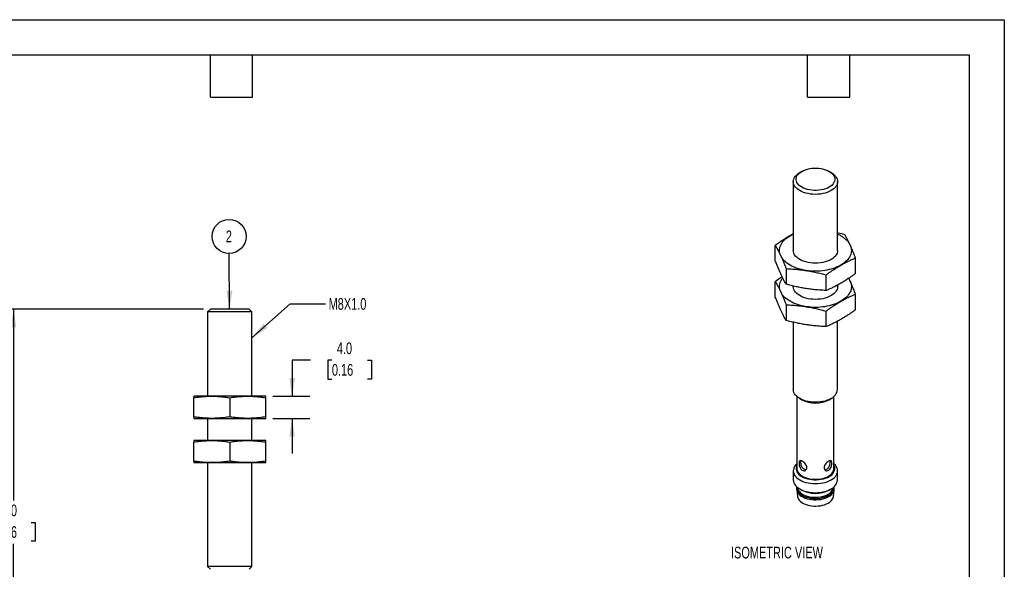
# Model space of a CAD drawing. Header units: millimetres. Extents: x 0 to 210, y 0 to 162.
# Tile 3 of 3: x 76 to 210, y 87 to 162. Entities that reach past the tile are written whole.
import ezdxf

# ---------------------------------------------------------------- set-up
doc = ezdxf.new("R2010")
doc.units = ezdxf.units.MM
doc.header["$LTSCALE"] = 0.75
doc.layers.add('DIMENSIONS', color=140, linetype='Continuous', lineweight=25)
doc.layers.add('TEXT', color=140, linetype='Continuous', lineweight=25)
doc.styles.add('SLDTEXTSTYLE0', font='TXT', dxfattribs={"width": 0.7})
doc.dimstyles.new('SLDDIMSTYLE1', dxfattribs={"dimtxt": 1.618506, "dimasz": 2.4765, "dimexe": 0, "dimexo": 0.0625, "dimgap": 0.404626, "dimtad": 0, "dimtih": 1, "dimtoh": 1, "dimdec": 1, "dimlfac": 1.333333, "dimrnd": 1e-09, "dimzin": 4, "dimdsep": 46, "dimtxsty": 'SLDTEXTSTYLE0', "dimsah": 1, "dimcen": 0.09, "dimadec": 0, "dimazin": 1, "dimtfac": 1, "dimtdec": 1, "dimtmove": 0, "dimatfit": 0, "dimfxl": 0, "dimfrac": 2, "dimtolj": 1, "dimtzin": 12, "dimarcsym": 0})
doc.dimstyles.new('SLDDIMSTYLE2', dxfattribs={"dimtxt": 1.618506, "dimasz": 2.4765, "dimexe": 0, "dimexo": 0.0625, "dimgap": 0.404626, "dimtad": 0, "dimtih": 1, "dimtoh": 1, "dimdec": 1, "dimlfac": 1.333333, "dimrnd": 1e-09, "dimzin": 4, "dimdsep": 46, "dimtxsty": 'SLDTEXTSTYLE0', "dimsah": 1, "dimcen": 0.09, "dimadec": 0, "dimazin": 1, "dimtfac": 1, "dimtdec": 1, "dimtofl": 0, "dimtmove": 0, "dimatfit": 3, "dimfxl": 0, "dimfrac": 2, "dimtolj": 1, "dimtzin": 12, "dimarcsym": 0})
doc.dimstyles.new('SLDDIMSTYLE3', dxfattribs={"dimtxt": 0.18, "dimasz": 2.4765, "dimexe": 0, "dimexo": 0.0625, "dimgap": 0, "dimtad": 0, "dimtih": 1, "dimtoh": 1, "dimdec": 0, "dimrnd": 1e-09, "dimzin": 0, "dimdsep": 46, "dimtxsty": 'Standard', "dimsah": 1, "dimcen": 0.09, "dimadec": 0, "dimazin": 0, "dimtfac": 2.4765, "dimtdec": 0, "dimtofl": 0, "dimtmove": 0, "dimatfit": 3, "dimfxl": 0, "dimfrac": 2, "dimtolj": 1, "dimtzin": 0, "dimarcsym": 0})

# ---------------------------------------------------------------- blocks, each defined once
blk = doc.blocks.new('_D_4')
at = {"layer": 'DIMENSIONS'}
for p, q in [((100.95, 122.72), (72.82, 122.72)), ((75.2, 122.72), (75.2, 96.77)), ((72.79, 93.83), (72.25, 93.83)), ((72.25, 93.83), (72.25, 91.26)), ((77.6, 93.83), (78.15, 93.83)), ((78.15, 93.83), (78.15, 91.26)), ((72.25, 91.26), (72.79, 91.26)), ((75.2, 70.22), (75.2, 90.9)), ((78.15, 91.26), (77.6, 91.26)), ((101.14, 70.22), (72.82, 70.22))]:
    blk.add_line(p, q, dxfattribs=at)
for points in [[(75.2, 122.72), (74.82, 120.24), (75.58, 120.24)], [(75.2, 70.22), (75.58, 72.7), (74.82, 72.7)]]:
    blk.add_solid(points, dxfattribs=at)
at = {"layer": 'DIMENSIONS', "char_height": 1.587, "attachment_point": 1, "style": 'SLDTEXTSTYLE0'}
for s, insert in [('70.0', (72.79, 96.24)), ('2.76', (72.79, 93.31))]:
    blk.add_mtext(s, dxfattribs=dict(at, insert=insert))
blk = doc.blocks.new('_D_5')
at = {"layer": 'DIMENSIONS'}
for p, q in [((115.46, 115.8), (112.99, 115.8)), ((112.99, 115.8), (112.99, 110.92)), ((118.38, 115.8), (117.83, 115.8)), ((117.83, 115.8), (117.83, 113.23)), ((123.19, 115.8), (123.73, 115.8)), ((123.73, 115.8), (123.73, 113.23)), ((117.83, 113.23), (118.38, 113.23)), ((123.73, 113.23), (123.19, 113.23)), ((110.35, 110.92), (115.37, 110.92)), ((110.35, 107.92), (115.37, 107.92)), ((112.99, 107.92), (112.99, 103.15))]:
    blk.add_line(p, q, dxfattribs=at)
for points in [[(112.99, 110.92), (113.37, 113.39), (112.61, 113.39)], [(112.99, 107.92), (112.61, 105.44), (113.37, 105.44)]]:
    blk.add_solid(points, dxfattribs=at)
at = {"layer": 'DIMENSIONS', "char_height": 1.587, "attachment_point": 1, "style": 'SLDTEXTSTYLE0'}
for s, insert in [('4.0', (119.05, 118.21)), ('0.16', (118.38, 115.28))]:
    blk.add_mtext(s, dxfattribs=dict(at, insert=insert))
blk = doc.blocks.new('SW_NOTE_0_13')
at = {"layer": 'DIMENSIONS', "color": 0}
blk.add_circle((-0.01, 2.31), 2.31, dxfattribs=at)
at = {"layer": 'DIMENSIONS', "color": 0, "insert": (-0.04, 3.11), "char_height": 1.59, "attachment_point": 2, "style": 'SLDTEXTSTYLE0'}
blk.add_mtext('2', dxfattribs=at)

msp = doc.modelspace()

# ---------------------------------------------------------------- linework, layer by layer
at = {"color": 7, "linetype": 'Continuous'}
for p, q in [((0.002, 161.927), (209.552, 161.927)), ((209.552, 161.927), (209.552, 0.002))]:
    msp.add_line(p, q, dxfattribs=at)
for p, q in [((182.086, 141.376), (181.82, 141.222)), ((186.064, 141.222), (185.799, 141.376)), ((180.942, 139.998), (180.942, 130.666)), ((186.942, 130.666), (186.942, 139.998)), ((180.942, 132.901), (180.495, 132.656)), ((180.495, 132.656), (180.942, 132.882)), ((189.379, 127.54), (189.379, 129.66)), ((179.962, 128.203), (179.962, 126.083)), ((185.399, 125.242), (185.399, 127.362)), ((188.651, 126.495), (188.457, 126.897)), ((180.942, 125.838), (180.942, 125.767)), ((186.942, 125.767), (186.942, 125.981)), ((189.379, 122.641), (189.379, 124.76)), ((179.962, 123.304), (179.962, 121.184)), ((101.901, 122.72), (101.526, 122.345)), ((101.526, 122.345), (101.526, 110.916)), ((107.526, 122.345), (101.526, 122.345)), ((107.151, 122.72), (101.901, 122.72)), ((107.526, 122.345), (107.151, 122.72)), ((107.526, 110.916), (107.526, 122.345)), ((185.399, 120.343), (185.399, 122.463)), ((180.942, 120.939), (180.942, 111.827)), ((186.942, 111.827), (186.942, 121.082)), ((181.43, 110.881), (181.43, 101.11)), ((186.455, 101.11), (186.455, 110.881)), ((104.526, 110.714), (104.526, 108.118)), ((109.401, 108.118), (109.401, 110.714)), ((181.82, 110.603), (182.086, 110.45)), ((185.799, 110.45), (186.064, 110.603)), ((101.526, 107.916), (101.526, 104.916)), ((107.526, 104.916), (107.526, 107.916)), ((104.526, 104.714), (104.526, 102.118)), ((109.401, 102.118), (109.401, 104.714)), ((101.526, 101.916), (101.526, 87.845)), ((107.526, 87.845), (107.526, 101.916)), ((180.942, 100.804), (180.942, 99.579)), ((186.942, 99.579), (186.942, 100.804)), ((181.392, 98.538), (181.392, 98.354)), ((181.399, 98.25), (181.511, 97.336)), ((181.82, 98.355), (182.086, 98.202)), ((185.799, 98.202), (186.064, 98.355)), ((186.374, 97.336), (186.486, 98.25)), ((186.492, 98.354), (186.492, 98.538)), ((101.526, 87.845), (101.901, 87.47)), ((107.526, 87.845), (101.526, 87.845)), ((107.151, 87.47), (107.526, 87.845))]:
    msp.add_line(p, q)
at = {"flags": 128}
for points in [[(182.086, 141.376), (182.323, 141.497), (182.584, 141.601), (182.865, 141.686), (183.161, 141.751), (183.469, 141.795), (183.784, 141.817), (184.101, 141.817), (184.415, 141.795), (184.723, 141.751), (185.019, 141.686), (185.3, 141.601), (185.561, 141.497), (185.798, 141.376), (186.008, 141.239), (186.189, 141.088), (186.336, 140.926), (186.448, 140.755), (186.524, 140.577), (186.562, 140.396), (186.562, 140.213), (186.524, 140.031), (186.448, 139.853), (186.336, 139.682), (186.189, 139.52), (186.008, 139.37), (185.798, 139.233), (185.561, 139.111), (185.3, 139.007), (185.019, 138.922), (184.723, 138.857), (184.415, 138.814), (184.101, 138.792), (183.784, 138.792), (183.469, 138.814), (183.161, 138.857), (182.865, 138.922), (182.584, 139.007), (182.323, 139.111), (182.086, 139.233), (181.876, 139.37), (181.696, 139.52), (181.548, 139.682), (181.436, 139.853), (181.36, 140.031), (181.322, 140.213), (181.322, 140.396), (181.36, 140.577), (181.436, 140.755), (181.548, 140.926), (181.696, 141.088), (181.876, 141.239), (182.086, 141.376)], [(186.063, 138.773), (185.813, 138.644), (185.538, 138.532), (185.244, 138.438), (184.933, 138.363), (184.61, 138.31), (184.278, 138.277), (183.942, 138.266), (183.606, 138.277), (183.275, 138.31), (182.951, 138.363), (182.64, 138.438), (182.346, 138.532), (182.072, 138.644), (181.821, 138.773), (181.597, 138.918), (181.402, 139.077), (181.239, 139.247), (181.11, 139.426), (181.017, 139.613), (180.961, 139.804), (180.942, 139.998), (180.961, 140.192), (181.017, 140.383), (181.11, 140.57), (181.239, 140.749), (181.402, 140.919), (181.597, 141.078), (181.82, 141.222)], [(186.064, 141.222), (186.288, 141.078), (186.482, 140.919), (186.645, 140.749), (186.774, 140.57), (186.867, 140.383), (186.923, 140.192), (186.942, 139.998), (186.923, 139.804), (186.867, 139.613), (186.774, 139.426), (186.645, 139.247), (186.482, 139.077), (186.288, 138.918), (186.063, 138.773)], [(178.505, 129.222), (178.505, 130.409), (178.505, 131.342)], [(186.942, 130.666), (186.923, 130.472), (186.867, 130.28), (186.774, 130.094), (186.645, 129.914), (186.482, 129.744), (186.288, 129.586), (186.063, 129.441), (185.813, 129.312), (185.538, 129.199), (185.244, 129.105), (184.933, 129.031), (184.61, 128.977), (184.278, 128.945), (183.942, 128.934), (183.606, 128.945), (183.275, 128.977), (182.951, 129.031), (182.64, 129.105), (182.346, 129.199), (182.072, 129.312), (181.821, 129.441), (181.597, 129.586), (181.402, 129.744), (181.239, 129.914), (181.11, 130.094), (181.017, 130.28), (180.961, 130.472), (180.942, 130.666)], [(178.505, 124.323), (178.505, 125.51), (178.505, 126.443)], [(186.921, 125.969), (186.923, 125.96), (186.942, 125.767), (186.923, 125.573), (186.867, 125.381), (186.774, 125.195), (186.645, 125.015), (186.482, 124.845), (186.288, 124.687), (186.063, 124.542), (185.813, 124.413), (185.538, 124.3), (185.244, 124.206), (184.933, 124.132), (184.61, 124.078), (184.278, 124.046), (183.942, 124.035), (183.606, 124.046), (183.275, 124.078), (182.951, 124.132), (182.64, 124.206), (182.346, 124.3), (182.072, 124.413), (181.821, 124.542), (181.597, 124.687), (181.402, 124.845), (181.239, 125.015), (181.11, 125.195), (181.017, 125.381), (180.961, 125.573), (180.942, 125.767), (180.942, 125.767)], [(186.063, 110.603), (185.813, 110.473), (185.538, 110.361), (185.244, 110.267), (184.933, 110.193), (184.61, 110.139), (184.278, 110.106), (183.942, 110.095), (183.606, 110.106), (183.275, 110.139), (182.951, 110.193), (182.64, 110.267), (182.346, 110.361), (182.072, 110.473), (181.821, 110.603), (181.597, 110.748), (181.402, 110.906), (181.239, 111.076), (181.11, 111.255), (181.017, 111.442), (180.961, 111.633), (180.942, 111.827)], [(99.651, 108.118), (99.651, 109.572), (99.651, 110.714)], [(99.651, 102.118), (99.651, 103.572), (99.651, 104.714)], [(181.43, 101.75), (181.402, 101.725), (181.239, 101.555), (181.11, 101.376), (181.017, 101.189), (180.961, 100.998), (180.942, 100.804), (180.961, 100.61), (181.017, 100.419), (181.11, 100.232), (181.239, 100.053), (181.402, 99.883), (181.597, 99.724), (181.821, 99.579), (182.072, 99.45), (182.346, 99.338), (182.64, 99.244), (182.951, 99.169), (183.275, 99.116), (183.606, 99.083), (183.942, 99.072), (184.278, 99.083), (184.61, 99.116), (184.933, 99.169), (185.244, 99.244), (185.538, 99.338), (185.813, 99.45), (186.063, 99.579), (186.288, 99.724), (186.482, 99.883), (186.645, 100.053), (186.774, 100.232), (186.867, 100.419), (186.923, 100.61), (186.942, 100.804), (186.923, 100.998), (186.867, 101.189), (186.774, 101.376), (186.645, 101.555), (186.482, 101.725), (186.455, 101.75)], [(181.43, 101.549), (181.36, 101.383), (181.322, 101.202), (181.322, 101.019), (181.36, 100.837), (181.436, 100.659), (181.548, 100.488), (181.696, 100.326), (181.876, 100.176), (182.086, 100.039), (182.323, 99.917), (182.584, 99.813), (182.865, 99.728), (183.161, 99.663), (183.469, 99.62), (183.784, 99.598), (184.101, 99.598), (184.415, 99.62), (184.723, 99.663), (185.019, 99.728), (185.3, 99.813), (185.561, 99.917), (185.798, 100.039), (186.008, 100.176), (186.189, 100.326), (186.336, 100.488), (186.448, 100.659), (186.524, 100.837), (186.562, 101.019), (186.562, 101.202), (186.524, 101.383), (186.455, 101.549)], [(181.43, 101.11), (181.43, 101.088), (181.454, 100.91), (181.515, 100.735), (181.614, 100.565), (181.747, 100.404), (181.914, 100.254), (182.112, 100.117), (182.337, 99.994), (182.587, 99.889), (182.857, 99.802), (183.144, 99.735), (183.442, 99.689), (183.749, 99.664), (184.058, 99.661), (184.366, 99.681), (184.667, 99.721), (184.957, 99.783), (185.232, 99.865), (185.487, 99.966), (185.719, 100.085)], [(180.942, 99.579), (180.961, 99.385), (181.017, 99.194), (181.11, 99.007), (181.239, 98.828), (181.402, 98.658), (181.597, 98.499), (181.821, 98.355), (182.072, 98.225), (182.346, 98.113), (182.64, 98.019), (182.951, 97.945), (183.275, 97.891), (183.606, 97.858), (183.942, 97.847), (184.278, 97.858), (184.61, 97.891), (184.933, 97.945), (185.244, 98.019), (185.538, 98.113), (185.813, 98.225), (186.063, 98.355)], [(181.392, 98.354), (181.392, 98.332), (181.417, 98.151), (181.479, 97.973), (181.579, 97.802), (181.714, 97.638), (181.884, 97.485), (182.084, 97.346), (182.313, 97.222), (182.567, 97.115), (182.841, 97.027), (183.132, 96.959), (183.435, 96.912), (183.746, 96.887), (184.06, 96.884), (184.372, 96.903), (184.678, 96.945), (184.972, 97.008), (185.251, 97.091), (185.51, 97.193), (185.745, 97.313)], [(181.401, 98.659), (181.395, 98.606), (181.4, 98.425), (181.443, 98.245), (181.524, 98.07), (181.642, 97.902), (181.795, 97.744), (181.98, 97.598), (182.195, 97.466), (182.437, 97.35), (182.701, 97.252), (182.984, 97.174), (183.282, 97.116), (183.59, 97.08), (183.903, 97.066), (184.216, 97.075), (184.526, 97.105), (184.827, 97.157), (185.114, 97.231), (185.383, 97.324), (185.631, 97.435), (185.853, 97.563), (186.046, 97.706), (186.207, 97.862), (186.334, 98.028), (186.424, 98.201), (186.477, 98.38), (186.492, 98.561), (186.484, 98.659)], [(181.507, 98.568), (181.515, 98.498), (181.563, 98.323), (181.649, 98.153), (181.77, 97.991), (181.926, 97.839), (182.114, 97.699), (182.33, 97.574), (182.572, 97.466), (182.836, 97.376), (183.116, 97.306), (183.41, 97.257), (183.713, 97.229), (184.019, 97.224), (184.323, 97.24), (184.622, 97.279), (184.91, 97.339), (185.183, 97.419), (185.436, 97.518), (185.666, 97.635)], [(181.511, 97.336), (181.515, 97.303), (181.563, 97.129), (181.649, 96.959), (181.77, 96.797), (181.926, 96.645), (182.114, 96.505), (182.33, 96.38), (182.572, 96.272), (182.836, 96.182), (183.116, 96.112), (183.41, 96.063), (183.713, 96.035), (184.019, 96.029), (184.323, 96.046), (184.622, 96.085), (184.91, 96.144), (185.183, 96.225), (185.436, 96.324), (185.666, 96.441)]]:
    msp.add_lwpolyline(points, dxfattribs=at)
for centre, radius, start, end in [((185.401, 112.005), 1.551, 295.27349, 353.40637), ((183.942, 113.99), 3.998, 242.33101, 297.66361), ((185.244, 101.202), 1.214, 293.01413, 355.66573), ((185.473, 99.706), 1.474, 293.59917, 355.08069), ((183.942, 101.742), 3.998, 242.33101, 297.66361), ((185.13, 98.781), 1.265, 295.0376, 350.28372), ((185.264, 98.448), 1.232, 293.01413, 355.66573), ((185.12, 97.6), 1.281, 295.22409, 348.12914)]:
    msp.add_arc(centre, radius, start, end)
for points, knots in [([(180.495, 132.656), (180.412, 132.607), (180.247, 132.511), (179.998, 132.359), (179.748, 132.201), (179.418, 131.985), (179.003, 131.702), (178.672, 131.463), (178.505, 131.342)], [0, 0, 0, 0, 0.1247197, 0.2487886, 0.373485, 0.5000283, 0.7462982, 1, 1, 1, 1]), ([(179.233, 129.937), (179.123, 130.175), (179.067, 130.42), (179.067, 130.911), (179.123, 131.157), (179.343, 131.631), (179.508, 131.86), (179.933, 132.286), (180.194, 132.482), (180.495, 132.656)], [0, 0, 0, 0, 0.25, 0.25, 0.5, 0.5, 0.75, 0.75, 1, 1, 1, 1]), ([(187.923, 132.799), (187.619, 132.88), (187.293, 132.968), (186.965, 133.039), (186.942, 133.044)], [0, 0, 0, 0, 0.929741, 1, 1, 1, 1]), ([(186.942, 132.882), (187.095, 132.809), (187.411, 132.657), (187.82, 132.383), (188.175, 132.077), (188.462, 131.746), (188.588, 131.512), (188.651, 131.394)], [0, 0, 0, 0, 0.1890775, 0.3918081, 0.5945387, 0.7972694, 1, 1, 1, 1]), ([(188.651, 131.394), (188.621, 131.459), (188.56, 131.589), (188.469, 131.776), (188.378, 131.959), (188.257, 132.194), (188.105, 132.479), (187.984, 132.691), (187.923, 132.799)], [0, 0, 0, 0, 0.12471967, 0.24878865, 0.373485, 0.50002833, 0.74629822, 1, 1, 1, 1]), ([(178.505, 131.342), (178.546, 131.27), (178.627, 131.128), (178.748, 130.907), (178.859, 130.699), (178.96, 130.503), (179.051, 130.319), (179.142, 130.132), (179.203, 130.002), (179.233, 129.937)], [0, 0, 0, 0, 0.1702164, 0.3363299, 0.4999773, 0.6260544, 0.7511672, 0.8757029, 1, 1, 1, 1]), ([(188.651, 131.394), (188.761, 131.157), (188.817, 130.911), (188.817, 130.42), (188.761, 130.175), (188.541, 129.7), (188.377, 129.471), (187.951, 129.046), (187.69, 128.849), (187.389, 128.676)], [0, 0, 0, 0, 0.25, 0.25, 0.5, 0.5, 0.75, 0.75, 1, 1, 1, 1]), ([(189.379, 129.66), (189.338, 129.765), (189.257, 129.973), (189.136, 130.275), (189.025, 130.543), (188.925, 130.781), (188.833, 130.992), (188.742, 131.197), (188.681, 131.328), (188.651, 131.394)], [0, 0, 0, 0, 0.17021638, 0.33632989, 0.49997735, 0.6260544, 0.7511672, 0.87570292, 1, 1, 1, 1]), ([(182.68, 127.947), (182.269, 128.011), (181.873, 128.106), (181.136, 128.351), (180.796, 128.502), (180.194, 128.849), (179.933, 129.046), (179.508, 129.471), (179.343, 129.7), (179.233, 129.937)], [0, 0, 0, 0, 0.25, 0.25, 0.5, 0.5, 0.75, 0.75, 1, 1, 1, 1]), ([(179.233, 129.937), (179.264, 129.871), (179.324, 129.74), (179.416, 129.535), (179.507, 129.325), (179.627, 129.039), (179.78, 128.668), (179.9, 128.36), (179.962, 128.203)], [0, 0, 0, 0, 0.12471967, 0.24878865, 0.373485, 0.50002833, 0.74629822, 1, 1, 1, 1]), ([(187.389, 128.676), (187.472, 128.723), (187.638, 128.818), (187.886, 128.953), (188.136, 129.083), (188.467, 129.248), (188.882, 129.445), (189.212, 129.588), (189.379, 129.66)], [0, 0, 0, 0, 0.1247197, 0.2487886, 0.373485, 0.5000283, 0.7462982, 1, 1, 1, 1]), ([(179.233, 127.488), (179.203, 127.554), (179.142, 127.685), (179.052, 127.89), (178.96, 128.1), (178.839, 128.386), (178.687, 128.757), (178.566, 129.066), (178.505, 129.222)], [0, 0, 0, 0, 0.12471967, 0.24878864, 0.37348499, 0.50002832, 0.74629822, 1, 1, 1, 1]), ([(179.962, 128.203), (180.115, 128.196), (180.419, 128.182), (180.871, 128.153), (181.284, 128.119), (181.66, 128.081), (182.001, 128.042), (182.341, 127.998), (182.567, 127.964), (182.68, 127.947)], [0, 0, 0, 0, 0.1702164, 0.3363299, 0.4999773, 0.6260544, 0.7511672, 0.8757029, 1, 1, 1, 1]), ([(187.389, 128.676), (187.088, 128.502), (186.748, 128.351), (186.011, 128.106), (185.615, 128.011), (184.793, 127.884), (184.368, 127.852), (183.517, 127.852), (183.091, 127.884), (182.68, 127.947)], [0, 0, 0, 0, 0.25, 0.25, 0.5, 0.5, 0.75, 0.75, 1, 1, 1, 1]), ([(185.399, 127.362), (185.511, 127.444), (185.733, 127.605), (186.064, 127.836), (186.367, 128.041), (186.642, 128.221), (186.892, 128.379), (187.141, 128.531), (187.307, 128.628), (187.389, 128.676)], [0, 0, 0, 0, 0.1702164, 0.3363299, 0.4999773, 0.6260544, 0.7511672, 0.8757029, 1, 1, 1, 1]), ([(179.427, 127.086), (179.342, 127.03), (179.033, 126.828), (178.727, 126.604), (178.505, 126.443)], [0, 0, 0, 0, 0.275778, 1, 1, 1, 1]), ([(179.233, 125.038), (179.186, 125.158), (179.091, 125.398), (179.054, 125.767), (179.094, 126.135), (179.224, 126.496), (179.364, 126.761), (179.484, 126.898), (179.507, 126.924)], [0, 0, 0, 0, 0.1906723, 0.3813447, 0.572017, 0.7626894, 0.9533617, 1, 1, 1, 1]), ([(179.962, 126.083), (179.921, 126.155), (179.839, 126.297), (179.718, 126.518), (179.607, 126.726), (179.507, 126.923), (179.415, 127.106), (179.324, 127.294), (179.264, 127.423), (179.233, 127.488)], [0, 0, 0, 0, 0.1702164, 0.3363299, 0.4999773, 0.6260544, 0.7511672, 0.8757029, 1, 1, 1, 1]), ([(182.68, 127.947), (182.794, 127.929), (183.02, 127.893), (183.36, 127.832), (183.7, 127.766), (184.152, 127.671), (184.719, 127.54), (185.17, 127.422), (185.399, 127.362)], [0, 0, 0, 0, 0.1247197, 0.2487886, 0.373485, 0.5000283, 0.7462982, 1, 1, 1, 1]), ([(189.379, 127.54), (189.267, 127.458), (189.045, 127.297), (188.714, 127.066), (188.412, 126.861), (188.136, 126.681), (187.887, 126.523), (187.638, 126.371), (187.472, 126.274), (187.389, 126.226)], [0, 0, 0, 0, 0.1702164, 0.3363299, 0.4999774, 0.6260544, 0.7511672, 0.8757029, 1, 1, 1, 1]), ([(188.421, 126.873), (188.429, 126.863), (188.533, 126.744), (188.595, 126.614), (188.651, 126.495)], [0, 0, 0, 0, 0.0814338, 1, 1, 1, 1]), ([(178.505, 126.443), (178.546, 126.371), (178.627, 126.229), (178.748, 126.008), (178.859, 125.8), (178.96, 125.603), (179.051, 125.42), (179.142, 125.232), (179.203, 125.103), (179.233, 125.038)], [0, 0, 0, 0, 0.1702164, 0.3363299, 0.4999773, 0.6260544, 0.7511672, 0.8757029, 1, 1, 1, 1]), ([(182.68, 125.498), (182.567, 125.516), (182.341, 125.552), (182.001, 125.613), (181.66, 125.679), (181.209, 125.774), (180.642, 125.905), (180.191, 126.023), (179.962, 126.083)], [0, 0, 0, 0, 0.12471967, 0.24878864, 0.37348499, 0.50002832, 0.74629822, 1, 1, 1, 1]), ([(185.399, 125.242), (185.246, 125.249), (184.942, 125.263), (184.49, 125.293), (184.077, 125.326), (183.701, 125.364), (183.36, 125.403), (183.02, 125.447), (182.793, 125.481), (182.68, 125.498)], [0, 0, 0, 0, 0.17021639, 0.3363299, 0.49997735, 0.6260544, 0.75116721, 0.87570293, 1, 1, 1, 1]), ([(187.389, 126.226), (187.306, 126.179), (187.141, 126.084), (186.892, 125.949), (186.643, 125.819), (186.312, 125.653), (185.897, 125.457), (185.567, 125.314), (185.399, 125.242)], [0, 0, 0, 0, 0.1247197, 0.2487886, 0.373485, 0.5000283, 0.7462982, 1, 1, 1, 1]), ([(188.651, 126.495), (188.761, 126.258), (188.817, 126.012), (188.817, 125.521), (188.761, 125.275), (188.541, 124.801), (188.377, 124.572), (187.951, 124.147), (187.69, 123.95), (187.389, 123.777)], [0, 0, 0, 0, 0.25, 0.25, 0.5, 0.5, 0.75, 0.75, 1, 1, 1, 1]), ([(189.379, 124.76), (189.338, 124.866), (189.257, 125.074), (189.136, 125.375), (189.025, 125.644), (188.925, 125.882), (188.833, 126.093), (188.742, 126.297), (188.681, 126.429), (188.651, 126.495)], [0, 0, 0, 0, 0.17021638, 0.33632989, 0.49997735, 0.6260544, 0.7511672, 0.87570292, 1, 1, 1, 1]), ([(179.233, 122.589), (179.203, 122.655), (179.142, 122.786), (179.052, 122.991), (178.96, 123.201), (178.839, 123.487), (178.687, 123.858), (178.566, 124.166), (178.505, 124.323)], [0, 0, 0, 0, 0.12471967, 0.24878864, 0.37348499, 0.50002832, 0.74629822, 1, 1, 1, 1]), ([(182.68, 123.048), (182.269, 123.112), (181.873, 123.207), (181.136, 123.452), (180.796, 123.603), (180.194, 123.95), (179.933, 124.147), (179.508, 124.572), (179.343, 124.801), (179.233, 125.038)], [0, 0, 0, 0, 0.25, 0.25, 0.5, 0.5, 0.75, 0.75, 1, 1, 1, 1]), ([(179.233, 125.038), (179.264, 124.972), (179.324, 124.841), (179.416, 124.636), (179.507, 124.426), (179.627, 124.14), (179.78, 123.769), (179.9, 123.46), (179.962, 123.304)], [0, 0, 0, 0, 0.12471967, 0.24878865, 0.373485, 0.50002833, 0.74629822, 1, 1, 1, 1]), ([(187.389, 123.777), (187.472, 123.824), (187.638, 123.919), (187.886, 124.054), (188.136, 124.184), (188.467, 124.349), (188.882, 124.546), (189.212, 124.688), (189.379, 124.76)], [0, 0, 0, 0, 0.1247197, 0.2487886, 0.373485, 0.5000283, 0.7462982, 1, 1, 1, 1]), ([(179.962, 123.304), (180.115, 123.297), (180.419, 123.283), (180.871, 123.253), (181.284, 123.219), (181.66, 123.182), (182.001, 123.143), (182.341, 123.099), (182.567, 123.065), (182.68, 123.048)], [0, 0, 0, 0, 0.1702164, 0.3363299, 0.4999773, 0.6260544, 0.7511672, 0.8757029, 1, 1, 1, 1]), ([(187.389, 123.777), (187.088, 123.603), (186.748, 123.452), (186.011, 123.207), (185.615, 123.112), (184.793, 122.985), (184.368, 122.952), (183.517, 122.952), (183.091, 122.985), (182.68, 123.048)], [0, 0, 0, 0, 0.25, 0.25, 0.5, 0.5, 0.75, 0.75, 1, 1, 1, 1]), ([(182.68, 123.048), (182.794, 123.03), (183.02, 122.994), (183.36, 122.933), (183.7, 122.867), (184.152, 122.771), (184.719, 122.641), (185.17, 122.523), (185.399, 122.463)], [0, 0, 0, 0, 0.1247197, 0.2487886, 0.373485, 0.5000283, 0.7462982, 1, 1, 1, 1]), ([(185.399, 122.463), (185.511, 122.544), (185.733, 122.706), (186.064, 122.937), (186.367, 123.141), (186.642, 123.321), (186.892, 123.479), (187.141, 123.632), (187.307, 123.728), (187.389, 123.777)], [0, 0, 0, 0, 0.1702164, 0.3363299, 0.4999773, 0.6260544, 0.7511672, 0.8757029, 1, 1, 1, 1]), ([(179.962, 121.184), (179.921, 121.256), (179.839, 121.398), (179.718, 121.619), (179.607, 121.827), (179.507, 122.023), (179.415, 122.207), (179.324, 122.394), (179.264, 122.524), (179.233, 122.589)], [0, 0, 0, 0, 0.1702164, 0.3363299, 0.4999773, 0.6260544, 0.7511672, 0.8757029, 1, 1, 1, 1]), ([(189.379, 122.641), (189.267, 122.559), (189.045, 122.398), (188.714, 122.167), (188.412, 121.962), (188.136, 121.782), (187.887, 121.624), (187.638, 121.472), (187.472, 121.375), (187.389, 121.327)], [0, 0, 0, 0, 0.1702164, 0.3363299, 0.4999774, 0.6260544, 0.7511672, 0.8757029, 1, 1, 1, 1]), ([(182.68, 120.599), (182.567, 120.617), (182.341, 120.653), (182.001, 120.714), (181.66, 120.78), (181.209, 120.875), (180.642, 121.006), (180.191, 121.124), (179.962, 121.184)], [0, 0, 0, 0, 0.1247197, 0.2487886, 0.373485, 0.5000283, 0.7462982, 1, 1, 1, 1]), ([(185.399, 120.343), (185.246, 120.35), (184.942, 120.364), (184.49, 120.393), (184.077, 120.427), (183.701, 120.465), (183.36, 120.504), (183.02, 120.548), (182.793, 120.582), (182.68, 120.599)], [0, 0, 0, 0, 0.1702164, 0.3363299, 0.4999774, 0.6260544, 0.7511672, 0.8757029, 1, 1, 1, 1]), ([(187.389, 121.327), (187.306, 121.28), (187.141, 121.185), (186.892, 121.05), (186.643, 120.92), (186.312, 120.754), (185.897, 120.558), (185.567, 120.415), (185.399, 120.343)], [0, 0, 0, 0, 0.1247197, 0.2487886, 0.373485, 0.5000283, 0.7462982, 1, 1, 1, 1]), ([(99.651, 110.714), (99.789, 110.734), (100.061, 110.775), (100.466, 110.824), (100.836, 110.861), (101.174, 110.887), (101.48, 110.903), (101.784, 110.914), (101.987, 110.915), (102.089, 110.916)], [0, 0, 0, 0, 0.1702164, 0.3363299, 0.4999773, 0.6260544, 0.7511672, 0.8757029, 1, 1, 1, 1]), ([(99.651, 110.916), (99.651, 110.915), (99.651, 110.914), (99.651, 110.904), (99.651, 110.887), (99.651, 110.856), (99.651, 110.803), (99.651, 110.744), (99.651, 110.714)], [0, 0, 0, 0, 0.1247197, 0.2487886, 0.373485, 0.5000283, 0.7462982, 1, 1, 1, 1]), ([(102.089, 110.916), (101.72, 110.916), (101.38, 110.916), (100.778, 110.916), (100.517, 110.916), (100.091, 110.916), (99.927, 110.916), (99.707, 110.916), (99.651, 110.916), (99.651, 110.916)], [0, 0, 0, 0, 0.25, 0.25, 0.5, 0.5, 0.75, 0.75, 1, 1, 1, 1]), ([(102.089, 110.916), (102.19, 110.915), (102.393, 110.914), (102.698, 110.904), (103.003, 110.887), (103.408, 110.856), (103.917, 110.803), (104.321, 110.744), (104.526, 110.714)], [0, 0, 0, 0, 0.12471967, 0.24878865, 0.373485, 0.50002833, 0.74629822, 1, 1, 1, 1]), ([(106.964, 110.916), (106.595, 110.916), (106.199, 110.916), (105.377, 110.916), (104.951, 110.916), (104.101, 110.916), (103.675, 110.916), (102.853, 110.916), (102.457, 110.916), (102.089, 110.916)], [0, 0, 0, 0, 0.25, 0.25, 0.5, 0.5, 0.75, 0.75, 1, 1, 1, 1]), ([(104.526, 110.714), (104.664, 110.734), (104.936, 110.775), (105.341, 110.824), (105.711, 110.861), (106.049, 110.887), (106.355, 110.903), (106.659, 110.914), (106.862, 110.915), (106.964, 110.916)], [0, 0, 0, 0, 0.1702164, 0.3363299, 0.4999773, 0.6260544, 0.7511672, 0.8757029, 1, 1, 1, 1]), ([(106.964, 110.916), (107.065, 110.915), (107.268, 110.914), (107.572, 110.904), (107.878, 110.887), (108.283, 110.856), (108.791, 110.803), (109.196, 110.744), (109.401, 110.714)], [0, 0, 0, 0, 0.1247197, 0.2487886, 0.373485, 0.5000283, 0.7462982, 1, 1, 1, 1]), ([(109.401, 110.916), (109.401, 110.916), (109.345, 110.916), (109.125, 110.916), (108.961, 110.916), (108.535, 110.916), (108.274, 110.916), (107.672, 110.916), (107.332, 110.916), (106.964, 110.916)], [0, 0, 0, 0, 0.25, 0.25, 0.5, 0.5, 0.75, 0.75, 1, 1, 1, 1]), ([(109.401, 110.714), (109.401, 110.734), (109.401, 110.775), (109.401, 110.824), (109.401, 110.861), (109.401, 110.887), (109.401, 110.903), (109.401, 110.914), (109.401, 110.915), (109.401, 110.916)], [0, 0, 0, 0, 0.1702164, 0.3363299, 0.4999773, 0.6260544, 0.7511672, 0.8757029, 1, 1, 1, 1]), ([(102.089, 107.916), (101.987, 107.917), (101.784, 107.918), (101.48, 107.928), (101.174, 107.945), (100.769, 107.976), (100.261, 108.029), (99.856, 108.088), (99.651, 108.118)], [0, 0, 0, 0, 0.12471967, 0.24878864, 0.37348499, 0.50002832, 0.74629822, 1, 1, 1, 1]), ([(99.651, 108.118), (99.651, 108.097), (99.651, 108.057), (99.651, 108.008), (99.651, 107.971), (99.651, 107.945), (99.651, 107.928), (99.651, 107.918), (99.651, 107.917), (99.651, 107.916)], [0, 0, 0, 0, 0.17021635, 0.33632986, 0.49997734, 0.6260544, 0.7511672, 0.87570292, 1, 1, 1, 1]), ([(99.651, 107.916), (99.651, 107.916), (99.707, 107.916), (99.927, 107.916), (100.091, 107.916), (100.517, 107.916), (100.778, 107.916), (101.38, 107.916), (101.72, 107.916), (102.089, 107.916)], [0, 0, 0, 0, 0.25, 0.25, 0.5, 0.5, 0.75, 0.75, 1, 1, 1, 1]), ([(104.526, 108.118), (104.388, 108.097), (104.117, 108.057), (103.711, 108.008), (103.341, 107.971), (103.003, 107.945), (102.697, 107.928), (102.393, 107.918), (102.19, 107.917), (102.089, 107.916)], [0, 0, 0, 0, 0.1702164, 0.3363299, 0.4999773, 0.6260544, 0.7511672, 0.8757029, 1, 1, 1, 1]), ([(102.089, 107.916), (102.457, 107.916), (102.853, 107.916), (103.675, 107.916), (104.101, 107.916), (104.951, 107.916), (105.377, 107.916), (106.199, 107.916), (106.595, 107.916), (106.964, 107.916)], [0, 0, 0, 0, 0.25, 0.25, 0.5, 0.5, 0.75, 0.75, 1, 1, 1, 1]), ([(106.964, 107.916), (106.862, 107.917), (106.659, 107.918), (106.354, 107.928), (106.049, 107.945), (105.645, 107.976), (105.135, 108.029), (104.731, 108.088), (104.526, 108.118)], [0, 0, 0, 0, 0.12471967, 0.24878864, 0.37348499, 0.50002832, 0.74629822, 1, 1, 1, 1]), ([(109.401, 108.118), (109.263, 108.097), (108.991, 108.057), (108.586, 108.008), (108.216, 107.971), (107.878, 107.945), (107.572, 107.928), (107.268, 107.918), (107.065, 107.917), (106.964, 107.916)], [0, 0, 0, 0, 0.17021639, 0.3363299, 0.49997735, 0.6260544, 0.75116721, 0.87570293, 1, 1, 1, 1]), ([(106.964, 107.916), (107.332, 107.916), (107.672, 107.916), (108.274, 107.916), (108.535, 107.916), (108.961, 107.916), (109.125, 107.916), (109.345, 107.916), (109.401, 107.916), (109.401, 107.916)], [0, 0, 0, 0, 0.25, 0.25, 0.5, 0.5, 0.75, 0.75, 1, 1, 1, 1]), ([(109.401, 107.916), (109.401, 107.917), (109.401, 107.918), (109.401, 107.928), (109.401, 107.945), (109.401, 107.976), (109.401, 108.029), (109.401, 108.088), (109.401, 108.118)], [0, 0, 0, 0, 0.1247197, 0.2487886, 0.373485, 0.5000283, 0.7462982, 1, 1, 1, 1]), ([(99.651, 104.714), (99.789, 104.734), (100.061, 104.775), (100.466, 104.824), (100.836, 104.861), (101.174, 104.887), (101.48, 104.903), (101.784, 104.914), (101.987, 104.915), (102.089, 104.916)], [0, 0, 0, 0, 0.1702164, 0.3363299, 0.4999773, 0.6260544, 0.7511672, 0.8757029, 1, 1, 1, 1]), ([(99.651, 104.916), (99.651, 104.915), (99.651, 104.914), (99.651, 104.904), (99.651, 104.887), (99.651, 104.856), (99.651, 104.803), (99.651, 104.744), (99.651, 104.714)], [0, 0, 0, 0, 0.12471967, 0.24878865, 0.373485, 0.50002833, 0.74629822, 1, 1, 1, 1]), ([(102.089, 104.916), (101.72, 104.916), (101.38, 104.916), (100.778, 104.916), (100.517, 104.916), (100.091, 104.916), (99.927, 104.916), (99.707, 104.916), (99.651, 104.916), (99.651, 104.916)], [0, 0, 0, 0, 0.25, 0.25, 0.5, 0.5, 0.75, 0.75, 1, 1, 1, 1]), ([(102.089, 104.916), (102.19, 104.915), (102.393, 104.914), (102.698, 104.904), (103.003, 104.887), (103.408, 104.856), (103.917, 104.803), (104.321, 104.744), (104.526, 104.714)], [0, 0, 0, 0, 0.12471967, 0.24878865, 0.373485, 0.50002833, 0.74629822, 1, 1, 1, 1]), ([(106.964, 104.916), (106.595, 104.916), (106.199, 104.916), (105.377, 104.916), (104.951, 104.916), (104.101, 104.916), (103.675, 104.916), (102.853, 104.916), (102.457, 104.916), (102.089, 104.916)], [0, 0, 0, 0, 0.25, 0.25, 0.5, 0.5, 0.75, 0.75, 1, 1, 1, 1]), ([(104.526, 104.714), (104.664, 104.734), (104.936, 104.775), (105.341, 104.824), (105.711, 104.861), (106.049, 104.887), (106.355, 104.903), (106.659, 104.914), (106.862, 104.915), (106.964, 104.916)], [0, 0, 0, 0, 0.1702164, 0.3363299, 0.4999773, 0.6260544, 0.7511672, 0.8757029, 1, 1, 1, 1]), ([(106.964, 104.916), (107.065, 104.915), (107.268, 104.914), (107.572, 104.904), (107.878, 104.887), (108.283, 104.856), (108.791, 104.803), (109.196, 104.744), (109.401, 104.714)], [0, 0, 0, 0, 0.1247197, 0.2487886, 0.373485, 0.5000283, 0.7462982, 1, 1, 1, 1]), ([(109.401, 104.916), (109.401, 104.916), (109.345, 104.916), (109.125, 104.916), (108.961, 104.916), (108.535, 104.916), (108.274, 104.916), (107.672, 104.916), (107.332, 104.916), (106.964, 104.916)], [0, 0, 0, 0, 0.25, 0.25, 0.5, 0.5, 0.75, 0.75, 1, 1, 1, 1]), ([(109.401, 104.714), (109.401, 104.734), (109.401, 104.775), (109.401, 104.824), (109.401, 104.861), (109.401, 104.887), (109.401, 104.903), (109.401, 104.914), (109.401, 104.915), (109.401, 104.916)], [0, 0, 0, 0, 0.1702164, 0.3363299, 0.4999773, 0.6260544, 0.7511672, 0.8757029, 1, 1, 1, 1]), ([(102.089, 101.916), (101.987, 101.917), (101.784, 101.918), (101.48, 101.928), (101.174, 101.945), (100.769, 101.976), (100.261, 102.029), (99.856, 102.088), (99.651, 102.118)], [0, 0, 0, 0, 0.12471967, 0.24878864, 0.37348499, 0.50002832, 0.74629822, 1, 1, 1, 1]), ([(99.651, 102.118), (99.651, 102.097), (99.651, 102.057), (99.651, 102.008), (99.651, 101.971), (99.651, 101.945), (99.651, 101.928), (99.651, 101.918), (99.651, 101.917), (99.651, 101.916)], [0, 0, 0, 0, 0.1702164, 0.3363299, 0.4999773, 0.6260544, 0.7511672, 0.8757029, 1, 1, 1, 1]), ([(99.651, 101.916), (99.651, 101.916), (99.707, 101.916), (99.927, 101.916), (100.091, 101.916), (100.517, 101.916), (100.778, 101.916), (101.38, 101.916), (101.72, 101.916), (102.089, 101.916)], [0, 0, 0, 0, 0.25, 0.25, 0.5, 0.5, 0.75, 0.75, 1, 1, 1, 1]), ([(104.526, 102.118), (104.388, 102.097), (104.117, 102.057), (103.711, 102.008), (103.341, 101.971), (103.003, 101.945), (102.697, 101.928), (102.393, 101.918), (102.19, 101.917), (102.089, 101.916)], [0, 0, 0, 0, 0.1702164, 0.3363299, 0.4999773, 0.6260544, 0.7511672, 0.8757029, 1, 1, 1, 1]), ([(102.089, 101.916), (102.457, 101.916), (102.853, 101.916), (103.675, 101.916), (104.101, 101.916), (104.951, 101.916), (105.377, 101.916), (106.199, 101.916), (106.595, 101.916), (106.964, 101.916)], [0, 0, 0, 0, 0.25, 0.25, 0.5, 0.5, 0.75, 0.75, 1, 1, 1, 1]), ([(106.964, 101.916), (106.862, 101.917), (106.659, 101.918), (106.354, 101.928), (106.049, 101.945), (105.645, 101.976), (105.135, 102.029), (104.731, 102.088), (104.526, 102.118)], [0, 0, 0, 0, 0.1247197, 0.2487886, 0.373485, 0.5000283, 0.7462982, 1, 1, 1, 1]), ([(109.401, 102.118), (109.263, 102.097), (108.991, 102.057), (108.586, 102.008), (108.216, 101.971), (107.878, 101.945), (107.572, 101.928), (107.268, 101.918), (107.065, 101.917), (106.964, 101.916)], [0, 0, 0, 0, 0.1702164, 0.3363299, 0.4999774, 0.6260544, 0.7511672, 0.8757029, 1, 1, 1, 1]), ([(106.964, 101.916), (107.332, 101.916), (107.672, 101.916), (108.274, 101.916), (108.535, 101.916), (108.961, 101.916), (109.125, 101.916), (109.345, 101.916), (109.401, 101.916), (109.401, 101.916)], [0, 0, 0, 0, 0.25, 0.25, 0.5, 0.5, 0.75, 0.75, 1, 1, 1, 1]), ([(109.401, 101.916), (109.401, 101.917), (109.401, 101.918), (109.401, 101.928), (109.401, 101.945), (109.401, 101.976), (109.401, 102.029), (109.401, 102.088), (109.401, 102.118)], [0, 0, 0, 0, 0.1247197, 0.2487886, 0.373485, 0.5000283, 0.7462982, 1, 1, 1, 1]), ([(182.777, 101.234), (182.777, 101.153), (182.758, 101.078), (182.69, 100.953), (182.64, 100.901), (182.522, 100.833), (182.453, 100.815), (182.31, 100.819), (182.236, 100.84), (182.095, 100.921), (182.03, 100.98), (181.917, 101.124), (181.869, 101.209), (181.792, 101.39), (181.764, 101.487), (181.726, 101.674), (181.716, 101.765), (181.716, 101.927), (181.725, 101.996), (181.764, 102.105), (181.792, 102.144), (181.869, 102.188), (181.917, 102.193), (182.03, 102.172), (182.096, 102.146), (182.235, 102.066), (182.309, 102.011), (182.452, 101.885), (182.521, 101.812), (182.64, 101.655), (182.689, 101.571), (182.758, 101.4), (182.777, 101.314), (182.777, 101.234)], [0, 0, 0, 0, 0.0625, 0.0625, 0.125, 0.125, 0.1875, 0.1875, 0.25, 0.25, 0.3125, 0.3125, 0.375, 0.375, 0.4375, 0.4375, 0.5, 0.5, 0.5625, 0.5625, 0.625, 0.625, 0.6875, 0.6875, 0.75, 0.75, 0.8125, 0.8125, 0.875, 0.875, 0.9375, 0.9375, 1, 1, 1, 1]), ([(181.968, 101.992), (181.968, 102.01), (181.969, 102.08), (181.982, 102.133), (181.991, 102.172)], [0, 0, 0, 0, 0.2546353, 1, 1, 1, 1]), ([(182.686, 100.971), (182.655, 100.964), (182.564, 100.944), (182.402, 101.006), (182.238, 101.144), (182.109, 101.344), (182.021, 101.583), (181.975, 101.812), (181.97, 101.939), (181.968, 101.992)], [0, 0, 0, 0, 0.0854987, 0.2468861, 0.4021964, 0.5573102, 0.7175962, 0.8827862, 1, 1, 1, 1]), ([(185.107, 101.234), (185.107, 101.314), (185.126, 101.4), (185.195, 101.571), (185.244, 101.654), (185.363, 101.812), (185.432, 101.885), (185.575, 102.011), (185.649, 102.065), (185.788, 102.146), (185.854, 102.172), (185.967, 102.193), (186.015, 102.188), (186.092, 102.144), (186.121, 102.105), (186.159, 101.996), (186.168, 101.926), (186.168, 101.765), (186.159, 101.674), (186.121, 101.487), (186.092, 101.39), (186.016, 101.21), (185.968, 101.124), (185.854, 100.98), (185.789, 100.922), (185.648, 100.84), (185.575, 100.819), (185.432, 100.815), (185.363, 100.833), (185.245, 100.901), (185.194, 100.952), (185.126, 101.078), (185.107, 101.153), (185.107, 101.234)], [0, 0, 0, 0, 0.0625, 0.0625, 0.125, 0.125, 0.1875, 0.1875, 0.25, 0.25, 0.3125, 0.3125, 0.375, 0.375, 0.4375, 0.4375, 0.5, 0.5, 0.5625, 0.5625, 0.625, 0.625, 0.6875, 0.6875, 0.75, 0.75, 0.8125, 0.8125, 0.875, 0.875, 0.9375, 0.9375, 1, 1, 1, 1]), ([(185.916, 101.991), (185.914, 101.939), (185.91, 101.818), (185.867, 101.599), (185.784, 101.362), (185.654, 101.151), (185.486, 101.009), (185.324, 100.946), (185.232, 100.963), (185.199, 100.969)], [0, 0, 0, 0, 0.11687, 0.2683895, 0.4269327, 0.5921952, 0.7538224, 0.9093637, 1, 1, 1, 1]), ([(185.892, 102.172), (185.902, 102.131), (185.915, 102.079), (185.916, 102.007), (185.916, 101.991)], [0, 0, 0, 0, 0.7717748, 1, 1, 1, 1])]:
    msp.add_open_spline(points, degree=3, knots=knots)
at = {"layer": 'TEXT'}
for p, q in [((4.762, 157.162), (204.787, 157.162)), ((101.918, 151.447), (101.918, 157.162)), ((107.632, 151.447), (107.632, 157.162)), ((182.88, 151.447), (182.88, 157.162)), ((188.595, 151.447), (188.595, 157.162)), ((204.787, 157.162), (204.787, 4.762)), ((101.918, 151.447), (107.632, 151.447)), ((182.88, 151.447), (188.595, 151.447))]:
    msp.add_line(p, q, dxfattribs=at)

# ---------------------------------------------------------------- block references
at = {"layer": 'DIMENSIONS'}
msp.add_blockref('SW_NOTE_0_13', (104.452, 130.261), dxfattribs=at)

# ---------------------------------------------------------------- texts
at = {"layer": 'DIMENSIONS', "char_height": 1.5875, "attachment_point": 1, "style": 'SLDTEXTSTYLE0'}
for s, insert in [('M8X1.0', (117.934, 124.215)), ('ISOMETRIC VIEW', (172.492, 90.527))]:
    msp.add_mtext(s, dxfattribs=dict(at, insert=insert))

# ---------------------------------------------------------------- dimensions: what is measured, and where the dimension line sits
at = {"layer": 'DIMENSIONS'}
for base, p1, p2, dimstyle, picture, middle in [((75.198, 122.72), (102.089, 70.22), (101.901, 122.72), 'SLDDIMSTYLE2', '_D_4', (75.198, 93.835)), ((112.986, 110.916), (109.401, 107.916), (109.401, 110.916), 'SLDDIMSTYLE1', '_D_5', (112.986, 115.802))]:
    dim = msp.add_linear_dim(base=base, p1=p1, p2=p2, angle=90, dimstyle=dimstyle, dxfattribs=at)
    dim.commit()
    dim.dimension.update_dxf_attribs({"geometry": picture, "text_midpoint": middle, "dimtype": 160})

# ---------------------------------------------------------------- leaders
for points in [[(104.499, 122.72), (104.452, 130.261)], [(107.526, 118.826), (112.737, 123.414), (117.5, 123.414)]]:
    msp.add_leader(points, dimstyle='SLDDIMSTYLE3', dxfattribs=at)

doc.saveas('drawing.dxf')
